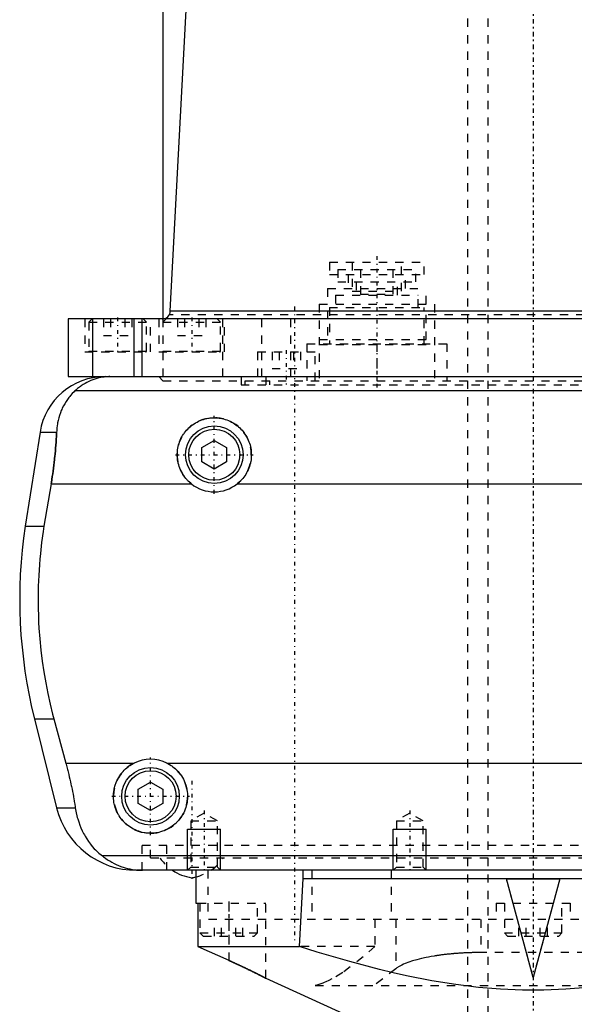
# Model space of a CAD drawing. Extents: x -88 to 88, y -510 to 213.
# Tile 2 of 6: x -62 to 5, y -435 to -315. Entities that reach past the tile are written whole.
import ezdxf

# ---------------------------------------------------------------- set-up
doc = ezdxf.new("R2010")
doc.units = 0
doc.linetypes.add('CENTER', pattern=[1.5, 0.45, -0.5, 0.05, -0.5])
doc.linetypes.add('DASHED', pattern=[2, 1, -1])
for name, color, linetype in [('AM_0', 7, 'CONTINUOUS'), ('AM_10', 7, 'CONTINUOUS'), ('AM_3', 7, 'DASHED'), ('AM_7', 7, 'CENTER')]:
    doc.layers.add(name, color=color, linetype=linetype)

msp = doc.modelspace()

# ---------------------------------------------------------------- linework, layer by layer
at = {"layer": 'AM_0', "color": 7, "linetype": 'CONTINUOUS'}
for p, q in [((-44.1, -350.55), (-34.5, -168.1)), ((-45, -239), (-45, -351.5)), ((44.1, -350.55), (-44.1, -350.55)), ((-56.5, -351.5), (-56.5, -358.5)), ((56.5, -351.5), (-56.5, -351.5)), ((-53.53, -358.5), (-53.53, -351.5)), ((-48.48, -358.5), (-48.48, -351.5)), ((-47.5, -358.5), (-47.5, -351.5)), ((-56.5, -358.5), (56.5, -358.5)), ((55.69, -360.24), (-55.69, -360.24)), ((-59.93, -365.25), (-61.74, -376.66)), ((-59.93, -365.25), (-57.91, -365.25)), ((-40.25, -367.13), (-38.75, -366.27)), ((-40.25, -368.87), (-40.25, -367.13)), ((-38.75, -366.27), (-37.25, -367.13)), ((-37.25, -367.13), (-37.25, -368.87)), ((-38.75, -369.73), (-40.25, -368.87)), ((-37.25, -368.87), (-38.75, -369.73)), ((-58.58, -371.53), (-59.46, -376.66)), ((-58.58, -371.53), (-41.54, -371.53)), ((-35.96, -371.53), (35.96, -371.53)), ((-61.74, -376.66), (-59.46, -376.66)), ((-60.61, -400.11), (-57.91, -410.92)), ((-60.61, -400.11), (-58.24, -400.11)), ((-58.24, -400.11), (-56.79, -405.47)), ((-56.79, -405.47), (-48.5, -405.47)), ((-44.5, -405.47), (44.5, -405.47)), ((-48, -408.63), (-46.5, -407.77)), ((-46.5, -407.77), (-45, -408.63)), ((-48, -410.37), (-48, -408.63)), ((-45, -408.63), (-45, -410.37)), ((-46.5, -411.23), (-48, -410.37)), ((-45, -410.37), (-46.5, -411.23)), ((-57.91, -410.92), (-55.64, -410.92)), ((52.35, -416.76), (-52.35, -416.76)), ((48.21, -418.5), (-48.21, -418.5)), ((-41, -418.5), (-41, -422.5)), ((-27.95, -419.5), (-27.95, -418.5)), ((-28.4, -427.75), (-27.95, -419.5)), ((-27.95, -419.5), (27.95, -419.5)), ((-3.25, -419.5), (-3.25, -419.53)), ((-3.25, -419.53), (3.25, -419.53)), ((0, -431.51), (-3.25, -419.53)), ((3.25, -419.53), (0, -431.51)), ((3.25, -419.5), (3.25, -419.53)), ((-41, -422.5), (-40.75, -422.5)), ((-40.75, -422.5), (-40.75, -427.75)), ((-40.75, -427.75), (-28.4, -427.75)), ((-40.75, -427.75), (-37, -429.44)), ((-32.5, -431.61), (-21.75, -436.5))]:
    msp.add_line(p, q, dxfattribs=at)
for points in [[(-51.43, -358.5, 0), (-51.55, -358.5, 0), (-51.8, -358.51, 0), (-52.05, -358.53, 0), (-52.17, -358.55, 0), (-52.3, -358.56, 0), (-52.54, -358.61, 0), (-52.79, -358.66, 0), (-53.03, -358.72, 0), (-53.27, -358.8, 0), (-53.52, -358.88, 0), (-53.63, -358.93, 0), (-53.75, -358.98, 0), (-53.99, -359.09, 0), (-54.23, -359.2, 0), (-54.46, -359.33, 0), (-54.69, -359.47, 0), (-54.92, -359.63, 0), (-55.03, -359.71, 0), (-55.14, -359.79, 0), (-55.36, -359.96, 0), (-55.58, -360.15, 0), (-55.69, -360.24, 0)], [(-55.69, -360.24, 0), (-55.8, -360.35, 0), (-56.02, -360.57, 0), (-56.22, -360.79, 0), (-56.32, -360.91, 0), (-56.42, -361.03, 0), (-56.6, -361.28, 0), (-56.77, -361.53, 0), (-56.93, -361.79, 0), (-57.08, -362.06, 0), (-57.22, -362.34, 0), (-57.28, -362.48, 0), (-57.34, -362.63, 0), (-57.46, -362.92, 0), (-57.56, -363.21, 0), (-57.65, -363.51, 0), (-57.72, -363.82, 0), (-57.79, -364.13, 0), (-57.81, -364.29, 0), (-57.84, -364.44, 0), (-57.88, -364.76, 0), (-57.9, -365.09, 0), (-57.91, -365.25, 0)], [(-41.54, -371.53, 0), (-41.62, -371.47, 0), (-41.77, -371.33, 0), (-41.92, -371.19, 0), (-41.99, -371.12, 0), (-42.06, -371.05, 0), (-42.2, -370.89, 0), (-42.33, -370.73, 0), (-42.45, -370.56, 0), (-42.57, -370.39, 0), (-42.67, -370.2, 0), (-42.72, -370.11, 0), (-42.77, -370.02, 0), (-42.86, -369.82, 0), (-42.95, -369.63, 0), (-43.02, -369.43, 0), (-43.08, -369.23, 0), (-43.13, -369.02, 0), (-43.15, -368.92, 0), (-43.18, -368.82, 0), (-43.21, -368.61, 0), (-43.23, -368.41, 0), (-43.24, -368.31, 0), (-43.25, -368.21, 0), (-43.25, -368.01, 0), (-43.25, -367.81, 0), (-43.24, -367.71, 0), (-43.23, -367.61, 0), (-43.21, -367.41, 0), (-43.18, -367.2, 0), (-43.14, -367, 0), (-43.09, -366.8, 0), (-43.03, -366.6, 0), (-42.99, -366.51, 0), (-42.96, -366.41, 0), (-42.88, -366.22, 0), (-42.8, -366.03, 0), (-42.7, -365.84, 0), (-42.6, -365.67, 0), (-42.49, -365.49, 0), (-42.43, -365.41, 0), (-42.37, -365.33, 0), (-42.25, -365.17, 0), (-42.12, -365.02, 0), (-41.98, -364.87, 0), (-41.84, -364.73, 0), (-41.7, -364.6, 0), (-41.62, -364.53, 0), (-41.54, -364.47, 0), (-41.38, -364.35, 0), (-41.21, -364.23, 0), (-41.03, -364.12, 0), (-40.85, -364.02, 0), (-40.67, -363.93, 0), (-40.57, -363.88, 0), (-40.47, -363.84, 0), (-40.28, -363.77, 0), (-40.08, -363.7, 0), (-39.87, -363.64, 0), (-39.67, -363.6, 0), (-39.46, -363.56, 0), (-39.36, -363.54, 0), (-39.26, -363.53, 0), (-39.05, -363.51, 0), (-38.85, -363.5, 0), (-38.75, -363.5, 0), (-38.65, -363.5, 0), (-38.45, -363.51, 0), (-38.24, -363.53, 0), (-38.14, -363.54, 0), (-38.04, -363.56, 0), (-37.83, -363.6, 0), (-37.63, -363.64, 0), (-37.42, -363.7, 0), (-37.22, -363.77, 0), (-37.03, -363.84, 0), (-36.93, -363.88, 0), (-36.83, -363.93, 0), (-36.65, -364.02, 0), (-36.47, -364.12, 0), (-36.29, -364.23, 0), (-36.12, -364.35, 0), (-35.96, -364.47, 0), (-35.88, -364.53, 0), (-35.8, -364.6, 0), (-35.66, -364.73, 0), (-35.52, -364.87, 0), (-35.38, -365.02, 0), (-35.25, -365.17, 0), (-35.13, -365.33, 0), (-35.07, -365.41, 0), (-35.01, -365.49, 0), (-34.9, -365.67, 0), (-34.8, -365.84, 0), (-34.7, -366.03, 0), (-34.62, -366.22, 0), (-34.54, -366.41, 0), (-34.51, -366.51, 0), (-34.47, -366.6, 0), (-34.41, -366.8, 0), (-34.36, -367, 0), (-34.32, -367.2, 0), (-34.29, -367.41, 0), (-34.27, -367.61, 0), (-34.26, -367.71, 0), (-34.25, -367.81, 0), (-34.25, -368.01, 0), (-34.25, -368.21, 0), (-34.26, -368.31, 0), (-34.27, -368.41, 0), (-34.29, -368.61, 0), (-34.32, -368.82, 0), (-34.35, -368.92, 0), (-34.37, -369.02, 0), (-34.42, -369.23, 0), (-34.48, -369.43, 0), (-34.55, -369.63, 0), (-34.64, -369.82, 0), (-34.73, -370.02, 0), (-34.78, -370.11, 0), (-34.83, -370.2, 0), (-34.93, -370.39, 0), (-35.05, -370.56, 0), (-35.17, -370.73, 0), (-35.3, -370.89, 0), (-35.44, -371.05, 0), (-35.51, -371.12, 0), (-35.58, -371.19, 0), (-35.73, -371.33, 0), (-35.88, -371.47, 0), (-35.96, -371.53, 0)], [(-57.91, -365.25, 0), (-57.92, -365.42, 0), (-57.94, -365.77, 0), (-57.96, -366.12, 0), (-57.97, -366.3, 0), (-57.98, -366.47, 0), (-58, -366.83, 0), (-58.03, -367.18, 0), (-58.06, -367.53, 0), (-58.09, -367.88, 0), (-58.13, -368.23, 0), (-58.15, -368.41, 0), (-58.17, -368.59, 0), (-58.21, -368.94, 0), (-58.25, -369.28, 0), (-58.29, -369.63, 0), (-58.34, -369.98, 0), (-58.39, -370.32, 0), (-58.42, -370.49, 0), (-58.44, -370.66, 0), (-58.5, -371.01, 0), (-58.55, -371.36, 0), (-58.58, -371.53, 0)], [(-59.46, -376.66, 0), (-59.56, -377.33, 0), (-59.74, -378.67, 0), (-59.89, -380.01, 0), (-59.96, -380.68, 0), (-60.01, -381.34, 0), (-60.09, -382.66, 0), (-60.15, -383.96, 0), (-60.17, -385.22, 0), (-60.16, -386.47, 0), (-60.13, -387.75, 0), (-60.1, -388.4, 0), (-60.06, -389.06, 0), (-59.96, -390.39, 0), (-59.83, -391.73, 0), (-59.66, -393.07, 0), (-59.47, -394.4, 0), (-59.24, -395.72, 0), (-59.11, -396.38, 0), (-58.98, -397.02, 0), (-58.7, -398.29, 0), (-58.4, -399.51, 0), (-58.24, -400.11, 0)], [(-56.79, -405.47, 0), (-56.75, -405.62, 0), (-56.67, -405.93, 0), (-56.59, -406.23, 0), (-56.55, -406.38, 0), (-56.52, -406.54, 0), (-56.44, -406.84, 0), (-56.37, -407.14, 0), (-56.3, -407.43, 0), (-56.23, -407.73, 0), (-56.17, -408.03, 0), (-56.14, -408.18, 0), (-56.11, -408.33, 0), (-56.04, -408.63, 0), (-55.98, -408.94, 0), (-55.92, -409.24, 0), (-55.87, -409.54, 0), (-55.81, -409.85, 0), (-55.79, -410, 0), (-55.76, -410.15, 0), (-55.71, -410.46, 0), (-55.66, -410.77, 0), (-55.64, -410.92, 0)], [(-44.5, -405.47, 0), (-44.4, -405.52, 0), (-44.2, -405.63, 0), (-44, -405.76, 0), (-43.91, -405.82, 0), (-43.82, -405.89, 0), (-43.64, -406.03, 0), (-43.47, -406.17, 0), (-43.31, -406.32, 0), (-43.16, -406.48, 0), (-43.02, -406.65, 0), (-42.95, -406.74, 0), (-42.88, -406.83, 0), (-42.75, -407.02, 0), (-42.63, -407.21, 0), (-42.51, -407.41, 0), (-42.41, -407.62, 0), (-42.32, -407.83, 0), (-42.28, -407.94, 0), (-42.24, -408.05, 0), (-42.17, -408.26, 0), (-42.12, -408.49, 0), (-42.09, -408.6, 0), (-42.07, -408.71, 0), (-42.04, -408.93, 0), (-42.01, -409.15, 0), (-42.01, -409.26, 0), (-42, -409.37, 0), (-42, -409.58, 0), (-42.01, -409.8, 0), (-42.03, -410.01, 0), (-42.06, -410.23, 0), (-42.1, -410.45, 0), (-42.13, -410.56, 0), (-42.15, -410.67, 0), (-42.22, -410.88, 0), (-42.29, -411.09, 0), (-42.38, -411.3, 0), (-42.47, -411.5, 0), (-42.57, -411.7, 0), (-42.63, -411.79, 0), (-42.69, -411.89, 0), (-42.81, -412.07, 0), (-42.94, -412.25, 0), (-43.07, -412.42, 0), (-43.22, -412.58, 0), (-43.37, -412.73, 0), (-43.44, -412.8, 0), (-43.52, -412.87, 0), (-43.69, -413.01, 0), (-43.86, -413.15, 0), (-44.05, -413.27, 0), (-44.24, -413.39, 0), (-44.43, -413.5, 0), (-44.54, -413.55, 0), (-44.64, -413.6, 0), (-44.85, -413.69, 0), (-45.06, -413.76, 0), (-45.28, -413.83, 0), (-45.5, -413.89, 0), (-45.72, -413.93, 0), (-45.84, -413.95, 0), (-45.95, -413.97, 0), (-46.17, -413.99, 0), (-46.39, -414, 0), (-46.5, -414, 0), (-46.61, -414, 0), (-46.83, -413.99, 0), (-47.05, -413.97, 0), (-47.16, -413.95, 0), (-47.28, -413.93, 0), (-47.5, -413.89, 0), (-47.72, -413.83, 0), (-47.94, -413.76, 0), (-48.15, -413.69, 0), (-48.36, -413.6, 0), (-48.46, -413.55, 0), (-48.57, -413.5, 0), (-48.76, -413.39, 0), (-48.95, -413.27, 0), (-49.14, -413.15, 0), (-49.31, -413.01, 0), (-49.48, -412.87, 0), (-49.56, -412.8, 0), (-49.63, -412.73, 0), (-49.78, -412.58, 0), (-49.93, -412.42, 0), (-50.06, -412.25, 0), (-50.19, -412.07, 0), (-50.31, -411.89, 0), (-50.37, -411.79, 0), (-50.43, -411.7, 0), (-50.53, -411.5, 0), (-50.62, -411.3, 0), (-50.71, -411.09, 0), (-50.78, -410.88, 0), (-50.85, -410.67, 0), (-50.87, -410.56, 0), (-50.9, -410.45, 0), (-50.94, -410.23, 0), (-50.97, -410.01, 0), (-50.99, -409.8, 0), (-51, -409.58, 0), (-51, -409.37, 0), (-50.99, -409.26, 0), (-50.99, -409.15, 0), (-50.96, -408.93, 0), (-50.93, -408.71, 0), (-50.91, -408.6, 0), (-50.88, -408.49, 0), (-50.83, -408.26, 0), (-50.76, -408.05, 0), (-50.72, -407.94, 0), (-50.68, -407.83, 0), (-50.59, -407.62, 0), (-50.49, -407.41, 0), (-50.37, -407.21, 0), (-50.25, -407.02, 0), (-50.12, -406.83, 0), (-50.05, -406.74, 0), (-49.98, -406.65, 0), (-49.84, -406.48, 0), (-49.69, -406.32, 0), (-49.53, -406.17, 0), (-49.36, -406.03, 0), (-49.18, -405.89, 0), (-49.09, -405.82, 0), (-49, -405.76, 0), (-48.8, -405.63, 0), (-48.6, -405.52, 0), (-48.5, -405.47, 0)], [(-55.64, -410.92, 0), (-55.61, -411.12, 0), (-55.53, -411.5, 0), (-55.45, -411.89, 0), (-55.4, -412.08, 0), (-55.34, -412.26, 0), (-55.23, -412.63, 0), (-55.1, -413, 0), (-54.96, -413.35, 0), (-54.8, -413.7, 0), (-54.63, -414.04, 0), (-54.54, -414.21, 0), (-54.45, -414.37, 0), (-54.25, -414.69, 0), (-54.04, -415.01, 0), (-53.81, -415.31, 0), (-53.58, -415.6, 0), (-53.33, -415.88, 0), (-53.2, -416.01, 0), (-53.06, -416.14, 0), (-52.79, -416.4, 0), (-52.5, -416.64, 0), (-52.35, -416.76, 0)], [(-52.35, -416.76, 0), (-52.22, -416.85, 0), (-51.97, -417.04, 0), (-51.71, -417.21, 0), (-51.58, -417.29, 0), (-51.45, -417.37, 0), (-51.19, -417.52, 0), (-50.92, -417.66, 0), (-50.66, -417.79, 0), (-50.39, -417.91, 0), (-50.12, -418.02, 0), (-49.98, -418.07, 0), (-49.84, -418.11, 0), (-49.57, -418.2, 0), (-49.3, -418.27, 0), (-49.02, -418.34, 0), (-48.75, -418.39, 0), (-48.47, -418.44, 0), (-48.33, -418.45, 0), (-48.19, -418.47, 0), (-47.91, -418.49, 0), (-47.63, -418.5, 0), (-47.49, -418.5, 0)], [(28.4, -427.75, 0), (26.25, -428.43, 0), (22.28, -429.59, 0), (18.68, -430.54, 0), (17, -430.95, 0), (15.38, -431.31, 0), (12.31, -431.92, 0), (9.41, -432.39, 0), (6.64, -432.73, 0), (3.95, -432.95, 0), (1.31, -433.06, 0), (0, -433.07, 0), (-1.31, -433.06, 0), (-3.95, -432.95, 0), (-6.64, -432.73, 0), (-9.41, -432.39, 0), (-12.31, -431.92, 0), (-15.38, -431.31, 0), (-17, -430.95, 0), (-18.68, -430.54, 0), (-22.28, -429.59, 0), (-26.25, -428.43, 0), (-28.4, -427.75, 0)], [(-37, -429.44, 0), (-36.97, -429.46, 0), (-36.91, -429.49, 0), (-36.84, -429.51, 0), (-36.81, -429.53, 0), (-36.78, -429.54, 0), (-36.72, -429.57, 0), (-36.66, -429.6, 0), (-36.6, -429.63, 0), (-36.54, -429.65, 0), (-36.48, -429.68, 0), (-36.45, -429.69, 0), (-36.42, -429.71, 0), (-36.36, -429.74, 0), (-36.3, -429.76, 0), (-36.24, -429.79, 0), (-36.18, -429.82, 0), (-36.12, -429.85, 0), (-36.09, -429.86, 0), (-36.06, -429.88, 0), (-36, -429.9, 0), (-35.93, -429.93, 0), (-35.9, -429.95, 0), (-35.87, -429.96, 0), (-35.81, -429.99, 0), (-35.75, -430.02, 0), (-35.72, -430.03, 0), (-35.69, -430.05, 0), (-35.63, -430.07, 0), (-35.57, -430.1, 0), (-35.51, -430.13, 0), (-35.45, -430.16, 0), (-35.39, -430.19, 0), (-35.36, -430.2, 0), (-35.33, -430.22, 0), (-35.27, -430.24, 0), (-35.21, -430.27, 0), (-35.15, -430.3, 0), (-35.09, -430.33, 0), (-35.03, -430.36, 0), (-35, -430.37, 0), (-34.97, -430.38, 0), (-34.92, -430.41, 0), (-34.86, -430.44, 0), (-34.8, -430.47, 0), (-34.74, -430.49, 0), (-34.69, -430.52, 0), (-34.66, -430.54, 0), (-34.63, -430.55, 0), (-34.58, -430.58, 0), (-34.52, -430.6, 0), (-34.47, -430.63, 0), (-34.41, -430.65, 0), (-34.36, -430.68, 0), (-34.33, -430.69, 0), (-34.31, -430.71, 0), (-34.26, -430.73, 0), (-34.2, -430.76, 0), (-34.15, -430.78, 0), (-34.1, -430.81, 0), (-34.05, -430.83, 0), (-34.03, -430.84, 0), (-34.01, -430.85, 0), (-33.96, -430.88, 0), (-33.91, -430.9, 0), (-33.89, -430.91, 0), (-33.86, -430.92, 0), (-33.82, -430.95, 0), (-33.77, -430.97, 0), (-33.75, -430.98, 0), (-33.73, -430.99, 0), (-33.69, -431.01, 0), (-33.64, -431.03, 0), (-33.6, -431.05, 0), (-33.56, -431.07, 0), (-33.52, -431.09, 0), (-33.5, -431.1, 0), (-33.48, -431.11, 0), (-33.44, -431.13, 0), (-33.4, -431.15, 0), (-33.36, -431.17, 0), (-33.32, -431.19, 0), (-33.29, -431.21, 0), (-33.27, -431.22, 0), (-33.25, -431.23, 0), (-33.21, -431.25, 0), (-33.18, -431.27, 0), (-33.14, -431.28, 0), (-33.11, -431.3, 0), (-33.07, -431.32, 0), (-33.06, -431.33, 0), (-33.04, -431.34, 0), (-33.01, -431.35, 0), (-32.98, -431.37, 0), (-32.95, -431.38, 0), (-32.92, -431.4, 0), (-32.89, -431.41, 0), (-32.88, -431.42, 0), (-32.86, -431.43, 0), (-32.84, -431.44, 0), (-32.81, -431.45, 0), (-32.79, -431.47, 0), (-32.76, -431.48, 0), (-32.74, -431.49, 0), (-32.73, -431.5, 0), (-32.72, -431.5, 0), (-32.7, -431.51, 0), (-32.68, -431.52, 0), (-32.67, -431.53, 0), (-32.66, -431.53, 0), (-32.64, -431.54, 0), (-32.62, -431.55, 0), (-32.62, -431.55, 0), (-32.61, -431.56, 0), (-32.59, -431.57, 0), (-32.58, -431.57, 0), (-32.57, -431.58, 0), (-32.56, -431.58, 0), (-32.55, -431.59, 0), (-32.54, -431.59, 0), (-32.54, -431.59, 0), (-32.53, -431.6, 0), (-32.52, -431.6, 0), (-32.52, -431.61, 0), (-32.51, -431.61, 0), (-32.51, -431.61, 0), (-32.5, -431.61, 0), (-32.5, -431.61, 0), (-32.5, -431.61, 0), (-32.5, -431.61, 0), (-32.5, -431.61, 0)]]:
    msp.add_polyline3d(points, dxfattribs=at)
for centre, radius in [((-38.75, -368), 3.5), ((-38.75, -368), 3.1), ((-46.5, -409.5), 3.5), ((-46.5, -409.5), 3.1)]:
    msp.add_circle(centre, radius, dxfattribs=at)
for centre, radius, start, end in [((-45.1, -350.5), 1, 270, 356.988), ((-52.03, -366.5), 8, 90, 171), ((-38.75, -368), 4.5, 231.7104, 308.2896), ((-2.4, -385.56), 60, 171.4687, 194.0361), ((-46.5, -409.5), 4.5, 63.6372, 116.3628), ((-48.21, -408.5), 10, 194, 270), ((-40.68, -413.8), 5.66, 236.1387, 261.6499), ((-42.32, -413.8), 5.66, 278.3501, 283.5067)]:
    msp.add_arc(centre, radius, start, end, dxfattribs=at)
at = {"layer": 'AM_10', "color": 7, "linetype": 'CONTINUOUS'}
for p, q in [((-42, -418.5), (-42, -413.5)), ((-42, -413.5), (-38, -413.5)), ((-38, -418.5), (-38, -413.5)), ((-17, -418.5), (-17, -413.5)), ((-17, -413.5), (-13, -413.5)), ((-13, -418.5), (-13, -413.5))]:
    msp.add_line(p, q, dxfattribs=at)
at = {"layer": 'AM_3', "color": 6, "linetype": 'DASHED'}
for p, q in [((-8, -179), (-8, -464)), ((-5.5, -179), (-5.5, -494)), ((-24.75, -344.6), (-24.75, -346.1)), ((-24.75, -344.6), (-13.25, -344.6)), ((-22, -344.6), (-22, -348.1)), ((-16, -348.1), (-16, -344.6)), ((-13.25, -346.1), (-13.25, -344.6)), ((-23.75, -345.5), (-23.75, -347)), ((-23.75, -345.5), (-14.25, -345.5)), ((-21, -345.5), (-21, -348.5)), ((-17, -348.5), (-17, -345.5)), ((-14.25, -347), (-14.25, -345.5)), ((-24.75, -346.1), (-13.25, -346.1)), ((-23.75, -347), (-14.25, -347)), ((-22.5, -346.1), (-22.5, -347.8)), ((-21.5, -347), (-21.5, -348.6)), ((-16.5, -348.6), (-16.5, -347)), ((-15.5, -347.8), (-15.5, -346.1)), ((-25, -347.8), (-25, -349.7)), ((-25, -347.8), (-13, -347.8)), ((-22, -348.1), (-16, -348.1)), ((-13, -349.7), (-13, -347.8)), ((-24.01, -348.6), (-24.01, -350.1)), ((-24.01, -348.6), (-13.99, -348.6)), ((-21, -348.5), (-17, -348.5)), ((-13.99, -350.1), (-13.99, -348.6)), ((-26, -349.7), (-12, -349.7)), ((-26, -349.7), (-26, -359)), ((-25, -350.5), (-25, -354)), ((-25, -350.5), (-13, -350.5)), ((-24.77, -350.1), (-24.77, -354.6)), ((-24.77, -350.1), (-13.23, -350.1)), ((-13.23, -354.6), (-13.23, -350.1)), ((-13, -354), (-13, -350.5)), ((-12, -349.7), (-12, -359)), ((-54.5, -351.5), (-54.5, -355.5)), ((-53.6, -351.5), (-54, -351.9)), ((-52.23, -351.5), (-52.23, -353.5)), ((-51.37, -351.5), (-51.37, -353.5)), ((-49.63, -351.5), (-49.63, -353.5)), ((-48.77, -351.5), (-48.77, -353.5)), ((-47, -351.9), (-47.4, -351.5)), ((-46.5, -355.5), (-46.5, -351.5)), ((-45.5, -351.5), (-45.5, -355.5)), ((-45, -351.5), (-45, -359)), ((-44.6, -351.5), (-45, -351.9)), ((44.24, -351.01), (-44.24, -351.01)), ((-43.23, -351.5), (-43.23, -353.5)), ((-42.37, -351.5), (-42.37, -353.5)), ((-40.63, -351.5), (-40.63, -353.5)), ((-39.77, -351.5), (-39.77, -353.5)), ((-38, -351.9), (-38.4, -351.5)), ((-37.72, -358.5), (-37.72, -351.5)), ((-37.5, -355.5), (-37.5, -351.5)), ((-32.96, -358.5), (-32.96, -351.5)), ((-29.46, -358.5), (-29.46, -351.5)), ((-54, -351.9), (-54, -355.4)), ((-54, -351.9), (-47, -351.9)), ((-47, -355.4), (-47, -351.9)), ((-45, -351.9), (-38, -351.9)), ((-38, -355.4), (-38, -351.9)), ((-52.23, -353.5), (-48.77, -353.5)), ((-43.23, -353.5), (-39.77, -353.5)), ((-26, -354), (-12, -354)), ((-27.5, -354.5), (-27.5, -359)), ((-27.5, -354.5), (-10.5, -354.5)), ((-26, -354.6), (-12, -354.6)), ((-19, -354.5), (-19, -359)), ((-10.5, -354.5), (-10.5, -359)), ((-54.5, -355.5), (-46.5, -355.5)), ((-54, -355.4), (-47, -355.4)), ((-45.5, -355.5), (-37.5, -355.5)), ((-45, -355.4), (-38, -355.4)), ((-33.5, -355.5), (-33.5, -359)), ((-33.5, -355.5), (-26.5, -355.5)), ((-31.73, -355.5), (-31.73, -357.5)), ((-30.87, -355.5), (-30.87, -357.5)), ((-29.13, -355.5), (-29.13, -357.5)), ((-28.27, -355.5), (-28.27, -357.5)), ((-26.5, -359), (-26.5, -355.5)), ((-31.73, -357.5), (-28.27, -357.5)), ((-45.5, -358.5), (-45, -359)), ((-35.5, -358.5), (-35.5, -359.5)), ((-32.5, -358.5), (-32.5, -359.5)), ((-45, -359), (45, -359)), ((-35.5, -359.5), (35.5, -359.5)), ((-35, -359.5), (-35, -359)), ((-32, -359.5), (-32, -359)), ((-40, -411.56), (-41.62, -412.5)), ((-38.38, -412.5), (-40, -411.56)), ((-15, -411.56), (-16.62, -412.5)), ((-13.38, -412.5), (-15, -411.56)), ((-41.62, -412.5), (-41.62, -418.12)), ((-41.62, -412.5), (-38.38, -412.5)), ((-38.38, -418.12), (-38.38, -412.5)), ((-16.62, -412.5), (-16.62, -418.12)), ((-16.62, -412.5), (-13.38, -412.5)), ((-13.38, -418.12), (-13.38, -412.5)), ((-47.5, -418.5), (-47.5, -415.5)), ((47.5, -415.5), (-47.5, -415.5)), ((-46.5, -417), (-46.5, -415.5)), ((-44.5, -418.5), (-44.5, -415.5)), ((-46.5, -417), (46.5, -417)), ((-41.62, -418.12), (-42, -418.5)), ((-41.62, -418.12), (-38.38, -418.12)), ((-39.55, -418.5), (-39.55, -424.5)), ((-38, -418.5), (-38.38, -418.12)), ((-26.9, -418.5), (-26.9, -424.5)), ((-17.25, -418.5), (-17.25, -424.5)), ((-16.62, -418.12), (-17, -418.5)), ((-16.62, -418.12), (-13.38, -418.12)), ((-13, -418.5), (-13.38, -418.12)), ((0, -431.48), (-3.25, -419.5)), ((3.25, -419.5), (0, -431.48)), ((-40.75, -422.5), (-32.5, -422.5)), ((-40.5, -422.5), (-40.5, -426.1)), ((-37, -422.5), (-37, -429.44)), ((-33.5, -426.1), (-33.5, -422.5)), ((-32.5, -431.61), (-32.5, -422.5)), ((-4.5, -422.5), (-4.5, -424.5)), ((-4.5, -422.5), (4.5, -422.5)), ((-3.5, -422.5), (-3.5, -426.1)), ((3.5, -426.1), (3.5, -422.5)), ((4.5, -422.5), (4.5, -424.5)), ((39.55, -424.5), (-39.55, -424.5)), ((-38.73, -426.5), (-38.73, -424.5)), ((-37.87, -426.5), (-37.87, -424.5)), ((-36.13, -426.5), (-36.13, -424.5)), ((-35.27, -426.5), (-35.27, -424.5)), ((-19.24, -424.5), (-19.24, -427.75)), ((-16.7, -424.5), (-16.7, -430.47)), ((-6.35, -424.5), (-6.35, -428.5)), ((-1.73, -426.5), (-1.73, -424.5)), ((-0.87, -426.5), (-0.87, -424.5)), ((0.87, -426.5), (0.87, -424.5)), ((1.73, -426.5), (1.73, -424.5)), ((-40.5, -426.1), (-40.1, -426.5)), ((-40.5, -426.1), (-33.5, -426.1)), ((-40.1, -426.5), (-33.9, -426.5)), ((-33.9, -426.5), (-33.5, -426.1)), ((-3.5, -426.1), (-3.1, -426.5)), ((-3.5, -426.1), (3.5, -426.1)), ((-3.1, -426.5), (3.1, -426.5)), ((3.1, -426.5), (3.5, -426.1)), ((-19.24, -427.75), (-28.4, -427.75)), ((6.35, -428.5), (-6.35, -428.5)), ((-16.7, -430.47), (-19.33, -432.5)), ((0, -431.48), (0, -431.51)), ((-26.48, -432.5), (26.48, -432.5))]:
    msp.add_line(p, q, dxfattribs=at)
for points in [[(-58.58, -371.53, 0), (-58.55, -371.36, 0), (-58.5, -371.01, 0), (-58.44, -370.66, 0), (-58.42, -370.49, 0), (-58.39, -370.32, 0), (-58.34, -369.98, 0), (-58.29, -369.63, 0), (-58.25, -369.28, 0), (-58.21, -368.94, 0), (-58.17, -368.59, 0), (-58.15, -368.41, 0), (-58.13, -368.23, 0), (-58.09, -367.88, 0), (-58.06, -367.53, 0), (-58.03, -367.18, 0), (-58, -366.83, 0), (-57.98, -366.47, 0), (-57.97, -366.3, 0), (-57.96, -366.12, 0), (-57.94, -365.77, 0), (-57.92, -365.42, 0), (-57.91, -365.25, 0)], [(-19.24, -427.75, 0), (-20.64, -429.01, 0), (-23.13, -430.93, 0), (-24.47, -431.71, 0), (-24.84, -431.89, 0), (-25.21, -432.06, 0), (-25.39, -432.14, 0), (-25.57, -432.21, 0), (-25.93, -432.34, 0), (-26.3, -432.45, 0), (-26.48, -432.5, 0)], [(-32.5, -431.61, 0), (-32.5, -431.61, 0), (-32.5, -431.61, 0), (-32.5, -431.61, 0), (-32.5, -431.61, 0), (-32.51, -431.61, 0), (-32.51, -431.61, 0), (-32.52, -431.61, 0), (-32.52, -431.6, 0), (-32.53, -431.6, 0), (-32.54, -431.59, 0), (-32.54, -431.59, 0), (-32.55, -431.59, 0), (-32.56, -431.58, 0), (-32.57, -431.58, 0), (-32.58, -431.57, 0), (-32.59, -431.57, 0), (-32.61, -431.56, 0), (-32.62, -431.55, 0), (-32.62, -431.55, 0), (-32.64, -431.54, 0), (-32.66, -431.53, 0), (-32.67, -431.53, 0), (-32.68, -431.52, 0), (-32.7, -431.51, 0), (-32.72, -431.5, 0), (-32.73, -431.5, 0), (-32.74, -431.49, 0), (-32.76, -431.48, 0), (-32.79, -431.47, 0), (-32.81, -431.45, 0), (-32.84, -431.44, 0), (-32.86, -431.43, 0), (-32.88, -431.42, 0), (-32.89, -431.41, 0), (-32.92, -431.4, 0), (-32.95, -431.38, 0), (-32.98, -431.37, 0), (-33.01, -431.35, 0), (-33.04, -431.34, 0), (-33.06, -431.33, 0), (-33.07, -431.32, 0), (-33.11, -431.3, 0), (-33.14, -431.28, 0), (-33.18, -431.27, 0), (-33.21, -431.25, 0), (-33.25, -431.23, 0), (-33.27, -431.22, 0), (-33.29, -431.21, 0), (-33.32, -431.19, 0), (-33.36, -431.17, 0), (-33.4, -431.15, 0), (-33.44, -431.13, 0), (-33.48, -431.11, 0), (-33.5, -431.1, 0), (-33.52, -431.09, 0), (-33.56, -431.07, 0), (-33.6, -431.05, 0), (-33.64, -431.03, 0), (-33.69, -431.01, 0), (-33.73, -430.99, 0), (-33.75, -430.98, 0), (-33.77, -430.97, 0), (-33.82, -430.95, 0), (-33.86, -430.92, 0), (-33.89, -430.91, 0), (-33.91, -430.9, 0), (-33.96, -430.88, 0), (-34.01, -430.85, 0), (-34.03, -430.84, 0), (-34.05, -430.83, 0), (-34.1, -430.81, 0), (-34.15, -430.78, 0), (-34.2, -430.76, 0), (-34.26, -430.73, 0), (-34.31, -430.71, 0), (-34.33, -430.69, 0), (-34.36, -430.68, 0), (-34.41, -430.65, 0), (-34.47, -430.63, 0), (-34.52, -430.6, 0), (-34.58, -430.58, 0), (-34.63, -430.55, 0), (-34.66, -430.54, 0), (-34.69, -430.52, 0), (-34.74, -430.49, 0), (-34.8, -430.47, 0), (-34.86, -430.44, 0), (-34.92, -430.41, 0), (-34.97, -430.38, 0), (-35, -430.37, 0), (-35.03, -430.36, 0), (-35.09, -430.33, 0), (-35.15, -430.3, 0), (-35.21, -430.27, 0), (-35.27, -430.24, 0), (-35.33, -430.22, 0), (-35.36, -430.2, 0), (-35.39, -430.19, 0), (-35.45, -430.16, 0), (-35.51, -430.13, 0), (-35.57, -430.1, 0), (-35.63, -430.07, 0), (-35.69, -430.05, 0), (-35.72, -430.03, 0), (-35.75, -430.02, 0), (-35.81, -429.99, 0), (-35.87, -429.96, 0), (-35.9, -429.95, 0), (-35.93, -429.93, 0), (-36, -429.9, 0), (-36.06, -429.88, 0), (-36.09, -429.86, 0), (-36.12, -429.85, 0), (-36.18, -429.82, 0), (-36.24, -429.79, 0), (-36.3, -429.76, 0), (-36.36, -429.74, 0), (-36.42, -429.71, 0), (-36.45, -429.69, 0), (-36.48, -429.68, 0), (-36.54, -429.65, 0), (-36.6, -429.63, 0), (-36.66, -429.6, 0), (-36.72, -429.57, 0), (-36.78, -429.54, 0), (-36.81, -429.53, 0), (-36.84, -429.51, 0), (-36.91, -429.49, 0), (-36.97, -429.46, 0), (-37, -429.44, 0)], [(-6.35, -428.5, 0), (-6.41, -428.5, 0), (-6.54, -428.5, 0), (-6.66, -428.5, 0), (-6.73, -428.5, 0), (-6.79, -428.5, 0), (-6.91, -428.5, 0), (-7.04, -428.51, 0), (-7.17, -428.51, 0), (-7.29, -428.51, 0), (-7.42, -428.51, 0), (-7.48, -428.52, 0), (-7.54, -428.52, 0), (-7.67, -428.52, 0), (-7.79, -428.53, 0), (-7.91, -428.53, 0), (-8.04, -428.53, 0), (-8.16, -428.54, 0), (-8.22, -428.54, 0), (-8.29, -428.55, 0), (-8.41, -428.55, 0), (-8.53, -428.56, 0), (-8.59, -428.56, 0), (-8.66, -428.57, 0), (-8.78, -428.57, 0), (-8.9, -428.58, 0), (-8.96, -428.58, 0), (-9.02, -428.59, 0), (-9.14, -428.6, 0), (-9.27, -428.61, 0), (-9.39, -428.61, 0), (-9.51, -428.62, 0), (-9.63, -428.63, 0), (-9.69, -428.64, 0), (-9.75, -428.64, 0), (-9.87, -428.65, 0), (-9.98, -428.67, 0), (-10.1, -428.68, 0), (-10.22, -428.69, 0), (-10.34, -428.7, 0), (-10.4, -428.71, 0), (-10.45, -428.71, 0), (-10.57, -428.73, 0), (-10.69, -428.74, 0), (-10.8, -428.75, 0), (-10.92, -428.77, 0), (-11.03, -428.78, 0), (-11.09, -428.79, 0), (-11.14, -428.79, 0), (-11.25, -428.81, 0), (-11.37, -428.82, 0), (-11.48, -428.84, 0), (-11.59, -428.86, 0), (-11.7, -428.87, 0), (-11.75, -428.88, 0), (-11.81, -428.89, 0), (-11.92, -428.91, 0), (-12.02, -428.92, 0), (-12.4, -428.99, 0), (-12.71, -429.04, 0), (-13.01, -429.1, 0), (-13.59, -429.23, 0), (-14.14, -429.37, 0), (-14.65, -429.52, 0), (-15.12, -429.67, 0), (-15.55, -429.84, 0), (-15.75, -429.92, 0), (-15.94, -430.01, 0), (-16.28, -430.19, 0), (-16.57, -430.37, 0), (-16.7, -430.47, 0)]]:
    msp.add_polyline3d(points, dxfattribs=at)
for centre, radius, start, end in [((-53.9, -355.4), 0.1, 180, 270), ((-47.1, -355.4), 0.1, 270, 0), ((-44.9, -355.4), 0.1, 180, 270), ((-38.1, -355.4), 0.1, 270, 0), ((-38.75, -368), 4.5, 308.2896, 231.7104), ((-46.5, -409.5), 4.5, 116.3628, 63.6372), ((-40.68, -413.8), 5.66, 214.4281, 236.1387), ((-42.32, -413.8), 5.66, 283.5067, 325.5719)]:
    msp.add_arc(centre, radius, start, end, dxfattribs=at)
at = {"layer": 'AM_7', "color": 4, "linetype": 'CENTER'}
for p, q in [((0, -138.35), (0, -467.23)), ((0, -163.25), (0, -509.75)), ((-19, -343.86), (-19, -360.25)), ((-29, -350), (-29, -427)), ((-50.5, -351.3), (-50.5, -355.7)), ((-41.5, -351.3), (-41.5, -355.7)), ((-30, -355.3), (-30, -359.7)), ((-38.75, -372.73), (-38.75, -363.27)), ((-43.48, -368), (-34.03, -368)), ((-46.5, -414.23), (-46.5, -404.78)), ((-41.5, -407.64), (-41.5, -419.96)), ((-51.22, -409.5), (-41.78, -409.5)), ((-40, -411.22), (-40, -418.85)), ((-15, -411.22), (-15, -418.85)), ((-37, -422.3), (-37, -426.7))]:
    msp.add_line(p, q, dxfattribs=at)

doc.saveas('drawing.dxf')
